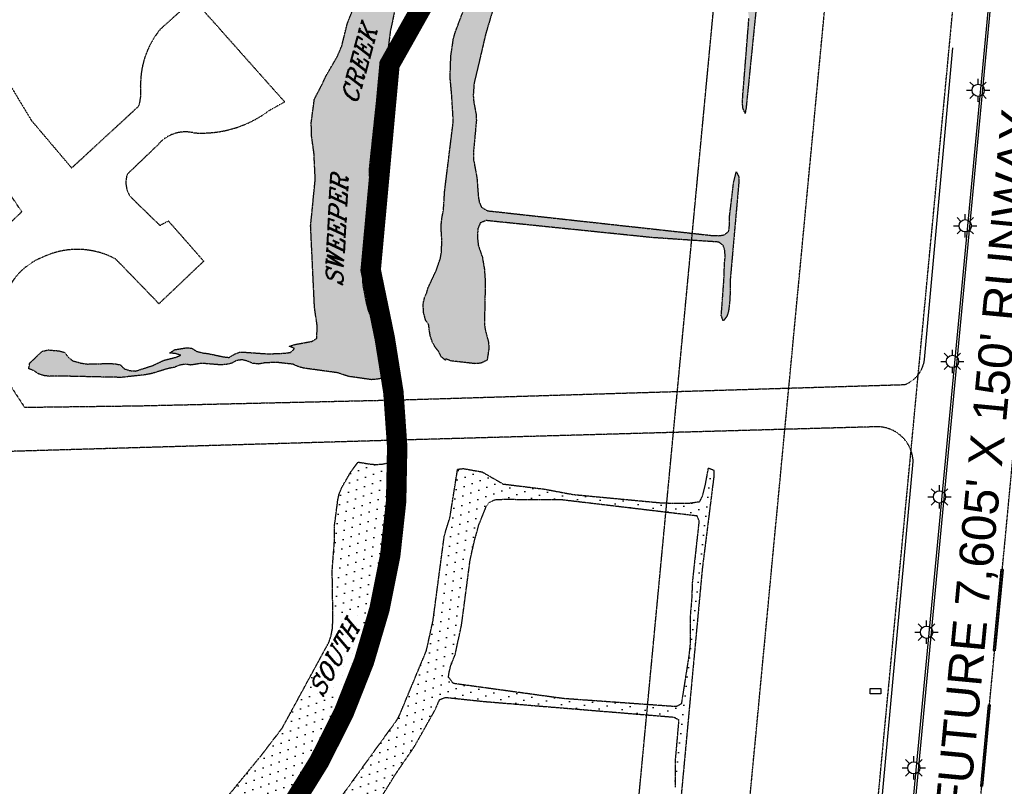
# Model space of a CAD drawing. Header units: feet. Extents: x 0 to 208040, y 0 to 211214.
# Tile 35 of 71: x 194633 to 196079, y 197714 to 198840. Entities that reach past the tile are written whole.
import ezdxf
from ezdxf.enums import TextEntityAlignment as Align

# ---------------------------------------------------------------- set-up
doc = ezdxf.new("R2010")
doc.units = ezdxf.units.FT
doc.header["$LTSCALE"] = 0.5
doc.header["$MEASUREMENT"] = 0
doc.header["$XCLIPFRAME"] = 0
for name, pattern in [('CENTER2', [1.125, 0.75, -0.125, 0.125, -0.125]), ('HIDDEN2', [0.1875, 0.125, -0.0625]), ('PHANTOM2', [1.25, 0.625, -0.125, 0.125, -0.125, 0.125, -0.125])]:
    doc.linetypes.add(name, pattern=pattern)
for name, color, linetype in [('1-OFA', 13, 'CENTER2'), ('1-RSA', 13, 'CENTER2'), ('1-RUNWAYCL', 5, 'CENTER2'), ('1-SIGNS', 5, 'CONTINUOUS'), ('ABBANDONTW', 5, 'HIDDEN2'), ('AIR-PAVED', 1, 'CONTINUOUS'), ('E-NEWMARKING', 5, 'CONTINUOUS'), ('f-apboundarytext', 42, 'CONTINUOUS'), ('F-BRL', 110, 'PHANTOM2'), ('Future Property Line', 251, 'PHANTOM2'), ('image', 7, 'CONTINUOUS'), ('RUNWAYLIGHTS', 11, 'CONTINUOUS'), ('STREAM', 11, 'PHANTOM2'), ('TEXT', 1, 'CONTINUOUS'), ('Water', 5, 'CONTINUOUS')]:
    doc.layers.add(name, color=color, linetype=linetype)
doc.styles.add('ARIAL', font='ARIAL.TTF')
doc.styles.add('CVFONT05', font='ROMANC')
picture_1 = doc.add_image_def('image1.jpg', size_in_pixel=(2000, 2400))

msp = doc.modelspace()

# ---------------------------------------------------------------- hatches: boundary and pattern name
at = {"layer": 'Water'}
h = msp.add_hatch(dxfattribs=at)
h.set_pattern_fill('DOTS', color=256, scale=200, angle=20, style=0)
h.paths.add_polyline_path([(195179.4, 198317.5), (195171.3, 198314.6), (195158.1, 198312), (195149.8, 198311.3), (195116.2, 198315.9), (195100.1, 198321.4), (195049.8, 198328.3), (195041.8, 198330.6), (195034.2, 198333.9), (195009.2, 198336.8), (194992.1, 198335.7), (194983.9, 198334.2), (194975.2, 198335.2), (194967.7, 198338.5), (194959.6, 198340.6), (194951.5, 198339.3), (194944.2, 198335.5), (194935.7, 198333.4), (194927.2, 198333), (194900.5, 198335.3), (194884.2, 198332.7), (194876.1, 198333.9), (194867.7, 198332.4), (194859.7, 198329.2), (194851.5, 198327.7), (194826.4, 198320.1), (194817.5, 198318.4), (194782.4, 198314.5), (194685.3, 198316.6), (194677, 198316.2), (194668.6, 198317.1), (194660.6, 198319.7), (194653.7, 198324.3), (194646.1, 198327.4), (194647.6, 198335.5), (194666.1, 198353.1), (194674.9, 198354.9), (194691.2, 198353.6), (194699.2, 198351.3), (194704.2, 198344.4), (194711, 198338.9), (194722.7, 198335.6), (194733, 198334.2), (194763.8, 198335), (194772.6, 198334.6), (194780.7, 198333.1), (194786.6, 198327.2), (194794.8, 198324.6), (194803.2, 198323.9), (194827.8, 198331.8), (194844.6, 198339.8), (194861.3, 198343.9), (194869.4, 198347.1), (194861.5, 198349.6), (194853.3, 198350.3), (194860.4, 198355.3), (194877.3, 198358), (194885.5, 198357.6), (194892.9, 198352.9), (194901.1, 198350.6), (194910.1, 198349.6), (194932.1, 198344.8), (194940.5, 198343.9), (194947.6, 198348.3), (194955.4, 198351.5), (194964.2, 198351.6), (194997.7, 198349.1), (195022.6, 198350.1), (195030.7, 198351.3), (195036.8, 198357), (195029, 198360.3), (195037.3, 198363), (195062.3, 198367.5), (195069.4, 198371.9), (195070.1, 198390), (195066, 198417.1), (195060.3, 198537.3), (195067.1, 198605.8), (195065.2, 198644.3), (195061.5, 198671.4), (195061.4, 198689.5), (195065.8, 198723.4), (195078.1, 198747), (195081.9, 198755.9), (195099.4, 198785.7), (195106.1, 198801.2), (195114.4, 198834.9), (195124, 198858.8), (195156.9, 198910.5), (195206.4, 198973), (195216.4, 198988.3), (195220.3, 198996.1), (195225.8, 199002.9), (195240.6, 199014.4), (195246.5, 199020.9), (195276.3, 199076.6), (195279.7, 199084.2), (195282.4, 199094), (195285.4, 199110.4), (195289.6, 199117.7), (195311.1, 199147.3), (195315.6, 199155.1), (195322.4, 199176), (195327, 199182.9), (195340.8, 199197.3), (195347.5, 199202.8), (195353.7, 199209.2), (195377.1, 199235.7), (195382, 199242.5), (195394.9, 199264.4), (195394.6, 199273), (195359.6, 199401.5), (195353.1, 199430.9), (195339.2, 199482.2), (195333.7, 199508.7), (195328.5, 199525.2), (195325.2, 199532.8), (195319.6, 199548.8), (195316.4, 199556.3), (195312, 199563.7), (195305.7, 199569.1), (195298.2, 199572.7), (195295.6, 199581.2), (195295.2, 199589.8), (195301.2, 199598.7), (195310, 199613.7), (195316.7, 199619.2), (195361.7, 199627.5), (195370.5, 199630.1), (195381.2, 199634.6), (195389.4, 199638.9), (195403.7, 199648.8), (195411.3, 199652.9), (195438.2, 199664.6), (195477.2, 199688.2), (195484.8, 199691.7), (195495, 199694.9), (195505.5, 199697), (195513.5, 199700.2), (195519.9, 199705.5), (195527.7, 199709), (195533.9, 199714.7), (195539, 199721.2), (195546.5, 199726.1), (195565, 199734.7), (195583.8, 199742.2), (195695.5, 199797.8), (195703.4, 199802.6), (195724.7, 199813.1), (195739.4, 199821.6), (195769.3, 199842.1), (195777.2, 199846.1), (195798.7, 199854.3), (195825.3, 199868.3), (195832.9, 199871.6), (195843.1, 199877.3), (195852.1, 199883.1), (195868.3, 199897.7), (195886.2, 199917.4), (195907.4, 199934.2), (195932.1, 199948.1), (195948.6, 199952.8), (195955.9, 199956.9), (195962.6, 199962.5), (195994.7, 199980.5), (196002.2, 199983.8), (196009.5, 199987.9), (196017.7, 199989.7), (196012.8, 199983.1), (196007.1, 199976.6), (195988.3, 199959), (195963.4, 199933.3), (195940.2, 199916.1), (195830.6, 199847.4), (195823.1, 199843.8), (195806.1, 199837.6), (195796.1, 199836.5), (195787.9, 199834.4), (195780.7, 199829.5), (195774.3, 199823.9), (195555.8, 199702), (195499.4, 199675.5), (195492.3, 199671.1), (195423.9, 199636), (195374.8, 199607.6), (195351.8, 199596.5), (195338, 199586.8), (195331.8, 199580.9), (195331.2, 199572.8), (195337.9, 199557.1), (195340.3, 199549.2), (195344.9, 199541.2), (195360.7, 199518.8), (195367.9, 199514.7), (195385.5, 199512.4), (195407, 199510.4), (195415.4, 199508.9), (195423.3, 199506.1), (195428, 199499.2), (195435.2, 199483), (195440.9, 199458.4), (195450.4, 199433.1), (195455.1, 199414.5), (195456.2, 199397.8), (195444.8, 199322.7), (195436.6, 199289.3), (195409.9, 199214.9), (195400.3, 199196.2), (195340.8, 199108.7), (195331.2, 199090.6), (195316.8, 199058.2), (195313.9, 199049.7), (195304.9, 199028.8), (195275.7, 198982.6), (195260.1, 198962.2), (195208.7, 198899.6), (195192.2, 198873.5), (195188.2, 198865.4), (195183.2, 198850.6), (195177.3, 198822.4), (195170.4, 198767.7), (195156.4, 198715.4), (195146.1, 198618.7), (195147.7, 198586.9), (195145.8, 198539.3), (195136.7, 198472.2), (195136.3, 198464), (195136.6, 198452.1), (195142.3, 198422.6), (195145, 198412.7), (195148.6, 198404), (195153.8, 198388.9), (195157.7, 198379.9), (195169, 198361.3), (195171.6, 198353), (195171.9, 198335.9), (195174.8, 198328.2)])
h = msp.add_hatch(dxfattribs=at)
h.set_pattern_fill('DOTS', color=256, scale=200, angle=20, style=0)
h.paths.add_polyline_path([(195258.4, 198339.7), (195252.1, 198345.1), (195248.3, 198352.7), (195243, 198359.6), (195238.9, 198367), (195236.3, 198375), (195234.8, 198383.1), (195233.9, 198392), (195229.1, 198398.9), (195226.3, 198409.4), (195225.5, 198422.3), (195228, 198432.4), (195230.7, 198438.4), (195232.9, 198446.3), (195245, 198471.8), (195250.8, 198489), (195252.3, 198497.4), (195253.2, 198515.2), (195252.1, 198531.8), (195252.3, 198540.5), (195253.3, 198549), (195255.4, 198560.3), (195257.3, 198588.4), (195269.9, 198691.1), (195267.5, 198730.1), (195265.2, 198755.7), (195266.4, 198787.2), (195270.1, 198812.6), (195272.4, 198820.5), (195284.7, 198853.5), (195288.4, 198861.3), (195299.6, 198880.4), (195305.2, 198887.7), (195329.3, 198928.1), (195342.8, 198945.2), (195383.6, 199012.6), (195418.1, 199087.8), (195426, 199109.4), (195452.6, 199165.4), (195485.7, 199219.1), (195500.5, 199259.7), (195516.4, 199316.4), (195523.6, 199369.5), (195523.7, 199406.3), (195528.3, 199445.9), (195534.4, 199473), (195537, 199480.9), (195546.5, 199482.8), (195555, 199482.4), (195563.3, 199480.4), (195570.5, 199476.2), (195572.3, 199467.8), (195570.4, 199451.2), (195566.6, 199434.9), (195566.3, 199417.9), (195562.6, 199393), (195555.2, 199367.2), (195554.9, 199349.9), (195556.5, 199332.7), (195558.3, 199324.5), (195569.6, 199301.5), (195574.6, 199294.6), (195580.5, 199288.4), (195588.8, 199286.4), (195693.1, 199275.2), (195701.3, 199275.4), (195708, 199280.4), (195715.2, 199295.8), (195726.9, 199327.9), (195739.4, 199355.6), (195742.3, 199363.8), (195751.4, 199397.4), (195769.6, 199514.9), (195772.5, 199507.1), (195764.9, 199428.9), (195765.9, 199399.3), (195765.2, 199391.2), (195753.9, 199364.7), (195746.2, 199342.8), (195732.2, 199309.2), (195728.7, 199291.2), (195728.1, 199283), (195733.3, 199276.1), (195741.2, 199273), (195747.4, 199267.3), (195751.8, 199259.9), (195752.2, 199251.6), (195730.6, 199080.7), (195729.7, 199089), (195734.8, 199140.7), (195741.2, 199247.1), (195738, 199254.7), (195730.6, 199259.4), (195721.9, 199260.4), (195679.5, 199262.2), (195619.3, 199269.7), (195592.4, 199275), (195583.5, 199276), (195575.2, 199275.8), (195567, 199273.5), (195559.9, 199269.1), (195553.7, 199263.2), (195548.8, 199256.3), (195545.1, 199246), (195503.2, 199166.2), (195462.5, 199101.1), (195459.1, 199093.2), (195452.5, 199071.7), (195430.3, 199024.2), (195418.5, 199005.5), (195414.6, 198998), (195393.8, 198964.9), (195382.9, 198942.5), (195380.1, 198934.6), (195378.6, 198926.3), (195379, 198918), (195383.9, 198910.5), (195390.5, 198905.1), (195398.9, 198901.7), (195408.3, 198899.8), (195465.1, 198894.3), (195527.2, 198891.9), (195588.3, 198885.6), (195596.4, 198884.2), (195616.4, 198878.8), (195677.6, 198870.7), (195685.7, 198869), (195694.1, 198868), (195702.2, 198869.3), (195708.9, 198875.3), (195711.8, 198883.5), (195717.3, 198943.1), (195720.3, 198950.7), (195722.4, 198978.3), (195727.6, 198971.1), (195728.3, 198960.3), (195725.7, 198942.4), (195721.9, 198925.8), (195700.2, 198710.6), (195698.7, 198702.5), (195695.4, 198710.3), (195694.8, 198718.6), (195695.1, 198726.8), (195704.3, 198842.6), (195703.1, 198850.7), (195697.8, 198857.4), (195689.7, 198860.8), (195671.1, 198864.3), (195537, 198876.7), (195439, 198880.6), (195375.7, 198888.9), (195367.4, 198888.8), (195359, 198887), (195351.6, 198882.9), (195332.2, 198862.1), (195328, 198854.3), (195317.7, 198819.7), (195300.5, 198746.4), (195299.3, 198728.9), (195299.9, 198720.1), (195303.5, 198701), (195303.8, 198692.1), (195299.5, 198644.5), (195299.5, 198635.5), (195304.6, 198607.9), (195306.7, 198580.5), (195308.2, 198572.1), (195311.4, 198564.5), (195320.2, 198559.4), (195651.9, 198522.9), (195660.1, 198522.8), (195668.2, 198524), (195674.6, 198529.4), (195675.6, 198537.8), (195675.5, 198548.8), (195681.7, 198600), (195685.8, 198616.9), (195689.6, 198609), (195689.3, 198599.1), (195676.6, 198455.5), (195676.4, 198429.9), (195674.4, 198412.3), (195671.8, 198404.3), (195666.6, 198397.5), (195663.7, 198405.3), (195667.5, 198458.2), (195668.5, 198483.1), (195669.5, 198491.7), (195668.8, 198500.6), (195666.5, 198508.6), (195659.9, 198513.5), (195562.8, 198520), (195318.3, 198545.1), (195309.6, 198541.7), (195306.2, 198533.8), (195305.6, 198525.6), (195305.7, 198517.4), (195306.7, 198508.7), (195312.6, 198491), (195315.6, 198473.9), (195317, 198455), (195315.6, 198393.1), (195316.9, 198384.7), (195321.8, 198365.4), (195322.2, 198357.1), (195319.7, 198339.8), (195310.4, 198335.4), (195302, 198334.7), (195266.5, 198338.8), (195258.9, 198341.9)])
h = msp.add_hatch(dxfattribs=at)
h.set_pattern_fill('DOTS', color=256, scale=200, angle=20, style=0)
h.paths.add_polyline_path([(194876.4, 197500), (194876.7, 197507.6), (194876.2, 197524.7), (194873.8, 197539.5), (194864.9, 197566.6), (194863.1, 197575.6), (194865, 197589.7), (194867.3, 197597.7), (194874.7, 197611.7), (194880.8, 197621.4), (194896.7, 197642.4), (194900.4, 197650.8), (194907, 197663.2), (194913.4, 197670.7), (194924.6, 197681.8), (194987.3, 197758.5), (195018.3, 197798.9), (195087.3, 197925.6), (195090.2, 197934.4), (195092.2, 197944.6), (195093.1, 197959.6), (195092, 198030.9), (195095.4, 198074.5), (195095.3, 198096), (195100.4, 198135), (195102.1, 198143), (195105.6, 198151.7), (195119.7, 198176.5), (195130.1, 198190.1), (195147.6, 198187.3), (195155.8, 198186.6), (195165.5, 198187.1), (195176.5, 198189.4), (195184, 198185.6), (195184.9, 198176.9), (195183.4, 198141.9), (195180.9, 198125.2), (195174.3, 198100.9), (195155.2, 197932.7), (195153.1, 197921.6), (195149.7, 197909.1), (195135.6, 197874.4), (195087.6, 197789.3), (195025.7, 197693.6), (195013.4, 197677.4), (194933.1, 197591.5), (194907.9, 197556.5), (194903.8, 197549), (194905.4, 197503.2), (194905.9, 197500)])
h = msp.add_hatch(dxfattribs=at)
h.set_pattern_fill('DOTS', color=256, scale=200, angle=20, style=0)
h.paths.add_polyline_path([(195267.8, 197867.5), (195262.8, 197874.1), (195264, 197882.2), (195266.1, 197890.5), (195272.6, 197906.5), (195282.1, 197951.1), (195294.7, 198046.1), (195300.4, 198072.1), (195307.5, 198098.2), (195318.3, 198124.5), (195323.1, 198131.1), (195331, 198134.8), (195342.6, 198135.4), (195427.3, 198135.3), (195627.7, 198111.4), (195630.9, 198103.9), (195621.2, 198014.3), (195620.2, 197988.9), (195617.8, 197960.8), (195618, 197924.5), (195616.3, 197907.1), (195604.9, 197834.8), (195597.3, 197830.7), (195431.5, 197842.6), (195270.5, 197864.7)], flags=16)
h.paths.add_polyline_path([(195138.2, 197630), (195124.9, 197633.2), (195125.5, 197641.4), (195155.7, 197684.1), (195184.8, 197731.1), (195212.9, 197772.4), (195243.3, 197826.1), (195249.9, 197841.2), (195258.3, 197844.4), (195314.8, 197838.4), (195593.9, 197815.4), (195601.1, 197811.6), (195595.8, 197751.1), (195595.8, 197712.4), (195588.6, 197640.6), (195588.6, 197619.2), (195585.7, 197593.4), (195582.1, 197585.9), (195574.5, 197582.1), (195533.9, 197590.6), (195475, 197596.8), (195251.7, 197612.9), (195213.8, 197617.8), (195180.7, 197626), (195147.2, 197629.3)], flags=16)
h.paths.add_polyline_path([(195577.2, 197500), (195581.3, 197555.7), (195580.1, 197563.8), (195573.6, 197569.5), (195476.5, 197576.3), (195118, 197612), (195109.7, 197611.6), (195102.4, 197607.8), (195096.2, 197601.6), (195037.1, 197529.5), (195026.3, 197509.9), (195023.5, 197500), (194979.5, 197500), (194981.6, 197513.1), (194983.9, 197521.3), (195000.3, 197556.8), (195015.1, 197577.1), (195059.1, 197630.3), (195069.2, 197648.4), (195187.4, 197811.6), (195191.3, 197819.1), (195230.4, 197913), (195240.2, 197957.5), (195256.7, 198081.8), (195265.1, 198108.9), (195276.2, 198179.6), (195284.6, 198180.6), (195312.3, 198175.7), (195343.3, 198157.9), (195403.7, 198150.4), (195446, 198142.5), (195577, 198130.2), (195614.9, 198129.7), (195632, 198132.1), (195635.9, 198139.6), (195640.3, 198156.7), (195644.8, 198181.5), (195652.4, 198178.4), (195652.8, 198170.1), (195635.6, 198032.7), (195586.2, 197500)])

# ---------------------------------------------------------------- linework, layer by layer
at = {"layer": '1-OFA'}
msp.add_line((195315.2, 193574.9), (195936.2, 200129.4), dxfattribs=at)
at = {"layer": '1-RSA'}
msp.add_line((195501.9, 193557.3), (196149.5, 200393.2), dxfattribs=at)
at = {"layer": '1-RUNWAYCL'}
msp.add_line((195471.7, 191648.5), (196547.4, 203002.8), dxfattribs=at)
at = {"layer": '1-SIGNS'}
for p, q in [((195882.2, 197849.6), (195882.2, 197857.6)), ((195882.2, 197857.6), (195898.2, 197857.6)), ((195898.2, 197849.6), (195882.2, 197849.6)), ((195898.2, 197857.6), (195898.2, 197849.6))]:
    msp.add_line(p, q, dxfattribs=at)
at = {"layer": 'ABBANDONTW'}
for points, elevation in [([(194607.9, 198762), (194649.9, 198692.3), (194709.2, 198622.3), (194808, 198713.4, 0.101282), (194810.5, 198743.1, -0.179789), (194839.6, 198826.3), (194888.1, 198870), (195022.2, 198719.3), (194997.8, 198705.6, -0.178962), (194887.8, 198674, 0.28308), (194836, 198656.3), (194790.9, 198613.1, 0.236068), (194795.4, 198580.2), (194838.9, 198537.8), (194851.2, 198544.6), (194903.2, 198485.3), (194837.5, 198422.8), (194774.3, 198488.1, 0.241625), (194666.7, 198491.1, 0.165424), (194619.5, 198451.4, 0.211513)], 16), ([(194618.2, 198304), (194639.9, 198270.7), (194805.7, 198272.8), (195196.7, 198281.7), (195932.6, 198304), (195933.5, 198304.2, 0.309847), (195962.5, 198346.2, 0.245335)], 16), ([(195945.5, 198191.7, 0.415556), (195889.5, 198241.9), (195199, 198222.6), (194330.8, 198197.4, 0.15766), (194291.4, 198179.4, 0.172593), (194278.5, 198139.4), (194277.6, 198110.1)], 3.2)]:
    msp.add_lwpolyline(points, format="xyb", dxfattribs=dict(at, elevation=elevation))
at = {"layer": 'ABBANDONTW', "elevation": 16}
msp.add_lwpolyline([(194580.4, 198503.5), (194636.2, 198558.4), (194635.7, 198558.4), (194537.8, 198704.1)], dxfattribs=at)
at = {"layer": 'AIR-PAVED'}
for points, elevation in [([(195962.5, 198346.2), (196003.8, 198799)], 16), ([(195881.9, 197500), (195945.5, 198191)], 3.2)]:
    msp.add_lwpolyline(points, dxfattribs=dict(at, elevation=elevation))
at = {"layer": 'E-NEWMARKING'}
for p, q in [((196114.3, 199475.4), (195910.9, 197329.1)), ((196117.3, 199475.1), (195913.9, 197328.8)), ((196074.5, 198032.7), (196063.2, 197913.2)), ((196077.5, 198032.4), (196066.2, 197912.9)), ((196074.5, 198032.7), (196076, 198032.5)), ((196077.5, 198032.4), (196076, 198032.5)), ((196063.2, 197913.2), (196064.7, 197913.1)), ((196066.2, 197912.9), (196064.7, 197913.1)), ((196055.7, 197833.6), (196044.3, 197714.1)), ((196058.6, 197833.3), (196047.3, 197713.8)), ((196055.7, 197833.6), (196057.1, 197833.4)), ((196058.6, 197833.3), (196057.1, 197833.4)), ((196044.3, 197714.1), (196045.8, 197714)), ((196047.3, 197713.8), (196045.8, 197714))]:
    msp.add_line(p, q, dxfattribs=at)
at = {"layer": 'F-BRL'}
msp.add_line((194977.1, 191728.8), (195714.9, 199516.7), dxfattribs=at)
at = {"layer": 'Future Property Line', "const_width": 30}
msp.add_lwpolyline([(195500.7, 196604.8), (195398.2, 196887.5, 0.217231), (195229.7, 197070.7), (195019.4, 197159.5, -0.289183), (194927.9, 197290.9), (194918, 197510.8, -0.192983), (194942.5, 197581.1), (195031, 197682.6, 0.203409), (195169.2, 198372), (195148.5, 198472.2), (195176.2, 198774.3), (195319.8, 199029.5), (194127.4, 198822.7), (192784.4, 198145.5)], format="xyb", dxfattribs=at)
at = {"layer": 'RUNWAYLIGHTS'}
for p, q in [((196034.6, 198742.8), (196028.9, 198748.5)), ((196041, 198745.4), (196041, 198753.5)), ((196047.3, 198742.8), (196053, 198748.5)), ((196023.9, 198736.4), (196032, 198736.4)), ((196034.6, 198730.1), (196028.9, 198724.3)), ((196047.3, 198730.1), (196053, 198724.3)), ((196050, 198736.4), (196058.1, 198736.4)), ((196041, 198719.3), (196041, 198727.4)), ((196022.1, 198546.4), (196022.1, 198554.5)), ((196015.7, 198543.7), (196010, 198549.5)), ((196028.4, 198543.7), (196034.2, 198549.5)), ((196005, 198537.4), (196013.1, 198537.4)), ((196015.7, 198531), (196010, 198525.3)), ((196022.1, 198520.3), (196022.1, 198528.4)), ((196028.4, 198531), (196034.2, 198525.3)), ((196031.1, 198537.4), (196039.2, 198537.4)), ((196003.1, 198347.1), (196003.1, 198355.2)), ((195986, 198338.1), (195994.1, 198338.1)), ((195996.7, 198344.5), (195991, 198350.2)), ((196009.4, 198344.5), (196015.2, 198350.2)), ((196012.1, 198338.1), (196020.2, 198338.1)), ((195996.7, 198331.8), (195991, 198326)), ((196003.1, 198321), (196003.1, 198329.1)), ((196009.4, 198331.8), (196015.2, 198326)), ((195977.8, 198145.2), (195972.1, 198151)), ((195984.2, 198147.9), (195984.2, 198156)), ((195990.6, 198145.2), (195996.3, 198151)), ((195967.1, 198138.9), (195975.2, 198138.9)), ((195993.2, 198138.9), (196001.3, 198138.9)), ((195977.8, 198132.5), (195972.1, 198126.8)), ((195984.2, 198121.8), (195984.2, 198129.9)), ((195990.6, 198132.5), (195996.3, 198126.8)), ((195958.8, 197946.5), (195953.1, 197952.2)), ((195965.2, 197949.1), (195965.2, 197957.2)), ((195971.6, 197946.5), (195977.3, 197952.2)), ((195948.1, 197940.1), (195956.2, 197940.1)), ((195958.8, 197933.8), (195953.1, 197928)), ((195971.6, 197933.8), (195977.3, 197928)), ((195974.2, 197940.1), (195982.3, 197940.1)), ((195965.2, 197923), (195965.2, 197931.1)), ((195940.2, 197747.3), (195934.4, 197753)), ((195946.5, 197749.9), (195946.5, 197758)), ((195952.9, 197747.3), (195958.6, 197753)), ((195929.4, 197740.9), (195937.5, 197740.9)), ((195940.2, 197734.5), (195934.4, 197728.8)), ((195946.5, 197723.8), (195946.5, 197731.9)), ((195952.9, 197734.5), (195958.6, 197728.8)), ((195955.5, 197740.9), (195963.6, 197740.9))]:
    msp.add_line(p, q, dxfattribs=at)
for centre in [(196041, 198736.4), (196022.1, 198537.4), (196003.1, 198338.1), (195984.2, 198138.9), (195965.2, 197940.1), (195946.5, 197740.9)]:
    msp.add_circle(centre, 9, dxfattribs=at)
at = {"layer": 'STREAM'}
for points, elevation in [([(195721.8, 198925.8), (195700.1, 198710.6), (195698.6, 198702.5), (195695.4, 198710.3), (195694.7, 198718.6), (195695.1, 198726.8), (195704.3, 198842.6)], -1.5), ([(195183.2, 198850.6), (195177.2, 198822.4), (195170.4, 198767.7), (195156.4, 198715.4), (195146.1, 198618.7), (195147.7, 198586.9), (195145.8, 198539.3), (195136.7, 198472.2), (195136.3, 198464), (195136.6, 198452.1), (195142.2, 198422.6), (195144.9, 198412.7), (195148.6, 198404), (195153.7, 198388.8), (195157.7, 198379.9), (195169, 198361.3), (195171.6, 198353), (195171.8, 198335.9), (195174.8, 198328.1), (195179.3, 198317.5), (195179.3, 198317.5), (195171.3, 198314.5), (195158.1, 198311.9), (195149.8, 198311.2), (195116.2, 198315.9), (195100.1, 198321.3), (195049.7, 198328.2), (195041.7, 198330.5), (195034.2, 198333.9), (195009.2, 198336.7), (194992, 198335.7), (194983.9, 198334.2), (194975.2, 198335.2), (194967.6, 198338.5), (194959.6, 198340.5), (194951.5, 198339.3), (194944.2, 198335.4), (194935.7, 198333.4), (194927.1, 198333), (194900.4, 198335.2), (194884.2, 198332.7), (194876.1, 198333.9), (194867.7, 198332.4), (194859.6, 198329.2), (194851.5, 198327.7), (194826.4, 198320.1), (194817.4, 198318.4), (194782.3, 198314.5), (194685.3, 198316.6), (194677, 198316.1), (194668.6, 198317.1), (194660.6, 198319.7), (194653.7, 198324.3), (194646.1, 198327.4), (194647.6, 198335.5), (194666.1, 198353.1), (194674.8, 198354.9), (194691.2, 198353.5), (194699.1, 198351.2), (194704.1, 198344.3), (194710.9, 198338.9), (194722.6, 198335.6), (194732.9, 198334.2), (194763.8, 198335), (194772.5, 198334.6), (194780.6, 198333.1), (194786.5, 198327.2), (194794.8, 198324.6), (194803.2, 198323.9), (194827.8, 198331.8), (194844.6, 198339.7), (194861.3, 198343.9), (194869.4, 198347.1), (194861.4, 198349.6), (194853.2, 198350.3), (194860.4, 198355.2), (194877.2, 198358), (194885.4, 198357.6), (194892.9, 198352.9), (194901.1, 198350.6), (194910.1, 198349.5), (194932.1, 198344.8), (194940.5, 198343.8), (194947.6, 198348.2), (194955.4, 198351.5), (194964.2, 198351.5), (194997.7, 198349.1), (195022.6, 198350.1), (195030.7, 198351.3), (195036.8, 198356.9), (195029, 198360.3), (195037.2, 198362.9), (195062.2, 198367.5), (195069.3, 198371.9), (195070, 198390), (195066, 198417.1), (195060.3, 198537.3), (195067.1, 198605.8), (195065.2, 198644.2), (195061.4, 198671.3), (195061.3, 198689.5), (195065.8, 198723.3), (195078.1, 198746.9), (195081.9, 198755.8), (195099.3, 198785.7), (195106, 198801.2), (195114.3, 198834.9), (195123.9, 198858.8)], 4.5), ([(195327.9, 198854.3), (195317.6, 198819.7), (195300.4, 198746.4), (195299.2, 198728.9), (195299.9, 198720), (195303.4, 198700.9), (195303.8, 198692.1), (195299.4, 198644.5), (195299.5, 198635.4), (195304.6, 198607.9), (195306.6, 198580.5), (195308.1, 198572), (195311.4, 198564.5), (195320.1, 198559.4), (195651.9, 198522.9), (195660.1, 198522.8), (195668.2, 198524), (195674.6, 198529.3), (195675.6, 198537.7), (195675.5, 198548.8), (195681.6, 198600), (195685.8, 198616.8), (195689.5, 198609), (195689.2, 198599.1), (195676.5, 198455.4), (195676.4, 198429.9), (195674.3, 198412.3), (195671.8, 198404.3), (195666.6, 198397.5), (195663.6, 198405.2), (195667.5, 198458.1), (195668.4, 198483), (195669.4, 198491.7), (195668.8, 198500.6), (195666.4, 198508.6), (195659.8, 198513.4), (195562.7, 198519.9), (195318.2, 198545), (195309.6, 198541.6), (195306.2, 198533.8), (195305.5, 198525.6), (195305.7, 198517.3), (195306.6, 198508.7), (195312.6, 198491), (195315.5, 198473.9), (195316.9, 198455), (195315.6, 198393), (195316.8, 198384.7), (195321.7, 198365.4), (195322.2, 198357.1), (195319.6, 198339.8), (195310.3, 198335.4), (195302, 198334.7), (195266.5, 198338.8), (195258.8, 198341.8), (195258.3, 198339.7), (195258.3, 198339.7), (195252.1, 198345.1), (195248.3, 198352.7), (195243, 198359.6), (195238.9, 198367), (195236.3, 198375), (195234.7, 198383.1), (195233.8, 198392), (195229.1, 198398.9), (195226.3, 198409.4), (195225.5, 198422.2), (195227.9, 198432.4), (195230.7, 198438.4), (195232.9, 198446.3), (195244.9, 198471.8), (195250.8, 198489), (195252.3, 198497.4), (195253.2, 198515.1), (195252.1, 198531.7), (195252.3, 198540.5), (195253.2, 198548.9), (195255.4, 198560.2), (195257.2, 198588.3), (195269.9, 198691.1), (195267.5, 198730.1), (195265.2, 198755.6), (195266.3, 198787.1), (195270.1, 198812.5), (195272.4, 198820.5), (195284.7, 198853.5)], -1.5), ([(194924.5, 197681.8), (194987.2, 197758.4), (195018.3, 197798.8), (195087.3, 197925.6), (195090.2, 197934.3), (195092.2, 197944.6), (195093.1, 197959.6), (195092, 198030.9), (195095.3, 198074.5), (195095.3, 198095.9), (195100.3, 198134.9), (195102.1, 198143), (195105.6, 198151.7), (195119.7, 198176.4), (195130.1, 198190.1), (195147.6, 198187.2), (195155.8, 198186.6), (195165.4, 198187.1), (195176.4, 198189.4), (195184, 198185.5), (195184.9, 198176.9), (195183.3, 198141.9), (195180.9, 198125.1), (195174.2, 198100.9), (195155.1, 197932.6), (195153.1, 197921.6), (195149.7, 197909.1), (195135.5, 197874.4), (195087.5, 197789.2), (195025.7, 197693.5)], 3.2), ([(195069.1, 197648.4), (195187.4, 197811.6), (195191.3, 197819.1), (195230.4, 197913), (195240.2, 197957.5), (195256.7, 198081.8), (195265, 198108.9), (195276.2, 198179.6), (195284.5, 198180.6), (195312.3, 198175.7), (195343.2, 198157.9), (195403.7, 198150.4), (195445.9, 198142.5), (195577, 198130.1), (195614.9, 198129.6), (195631.9, 198132.1), (195635.8, 198139.6), (195640.3, 198156.7), (195644.8, 198181.5), (195652.4, 198178.4), (195652.8, 198170.1), (195635.6, 198032.7), (195586.1, 197500)], -0.9), ([(195155.7, 197684.1), (195184.7, 197731), (195212.9, 197772.3), (195243.2, 197826), (195249.9, 197841.2), (195258.2, 197844.4), (195314.7, 197838.4), (195593.9, 197815.4), (195601.1, 197811.5), (195595.8, 197751.1), (195595.8, 197712.4)], -1.5)]:
    msp.add_lwpolyline(points, dxfattribs=dict(at, elevation=elevation))
at = {"layer": 'STREAM', "elevation": -1.5}
msp.add_lwpolyline([(195267.8, 197867.5), (195267.8, 197867.5), (195262.8, 197874.1), (195264, 197882.2), (195266, 197890.5), (195272.5, 197906.5), (195282.1, 197951), (195294.6, 198046.1), (195300.4, 198072.1), (195307.5, 198098.2), (195318.2, 198124.5), (195323.1, 198131), (195331, 198134.8), (195342.6, 198135.4), (195427.2, 198135.3), (195627.6, 198111.4), (195630.9, 198103.9), (195621.1, 198014.3), (195620.1, 197988.8), (195617.7, 197960.8), (195618, 197924.5), (195616.2, 197907.1), (195604.9, 197834.7), (195597.3, 197830.7), (195431.5, 197842.6), (195270.5, 197864.7)], close=True, dxfattribs=at)

# ---------------------------------------------------------------- texts
at = {"layer": 'f-apboundarytext', "style": 'ARIAL'}
msp.add_text("FUTURE 7,605' X 150' RUNWAY", height=50, rotation=84.5878, dxfattribs=at).set_placement((196076.5, 198189.5), align=Align.CENTER)
at = {"layer": 'TEXT', "style": 'CVFONT05', "oblique": 22}
for s, rotation, p in [('CREEK', 74.6384, (195127.9, 198714.6)), ('SWEEPER', 87.0077, (195107, 198448)), ('SOUTH', 61.7529, (195077.7, 197843.5))]:
    msp.add_text(s, height=25, rotation=rotation, dxfattribs=at).set_placement(p)

# ---------------------------------------------------------------- pictures from other files: only their frames are drawn
at = {"layer": 'image'}
image = msp.add_image(picture_1, insert=(189577.4, 187001.2), size_in_units=(14997.8, 17997.4), rotation=0.6, dxfattribs=at)
image.set_boundary_path([(132.996, 330.714), (430.192, 24.765), (1020.87, 15.748), (1441.694, 2.418), (1679.783, 17.58), (1693.604, 9.457), (1619.806, 230.729), (1548.014, 470.558), (1535.763, 774.424), (1569.421, 992.353), (1639.473, 1205.262), (1591.986, 1384.6), (1519.706, 1505.468), (1523.142, 1667.603), (1504.677, 1730.756), (1672.9, 1884.48), (1821.97, 1931.65), (1498.085, 2118.297), (960.466, 2148.074), (673.895, 2165.344), (458.475, 2163.088), (240.59, 2160.806), (87.062, 2055.378), (143.158, 1779.843), (140.638, 1536.635), (138.25, 1280.692), (130.08, 1093.17), (219.456, 785.044), (141.38, 497.97), (132.996, 330.714)])
image.dxf.flags = 15

doc.saveas('drawing.dxf')
